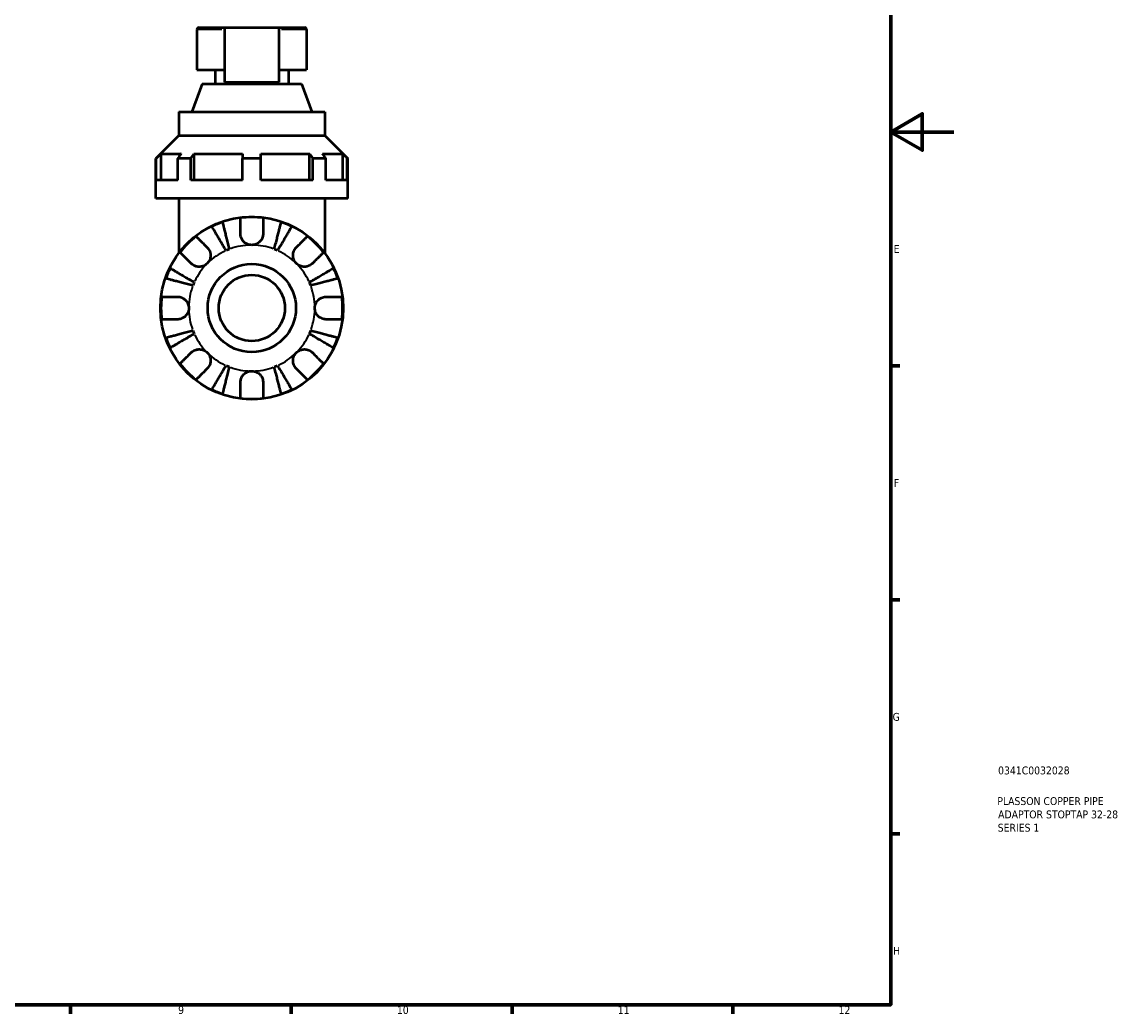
# Model space of a CAD drawing. Header units: millimetres. Extents: x 0 to 896, y 0 to 747.
# Tile 7 of 10: x 545 to 896, y 17 to 332. Entities that reach past the tile are written whole.
import ezdxf

# ---------------------------------------------------------------- set-up
doc = ezdxf.new("R2010")
doc.units = ezdxf.units.MM
for name, color, linetype, lineweight in [('Border (ISO)', 7, 'Continuous', 70), ('Title (ISO)', 7, 'Continuous', 50), ('Visible (ISO)', 7, 'Continuous', 50), ('Visible Narrow (ISO)', 7, 'Continuous', 35)]:
    doc.layers.add(name, color=color, linetype=linetype, lineweight=lineweight)
doc.styles.add('Note Text (ISO)', font='tahoma.ttf')

# ---------------------------------------------------------------- blocks, each defined once
blk = doc.blocks.new('Borders Default Border')
at = {"layer": 'Border (ISO)'}
for p, q in [((821, 222.75), (823.9, 222.75)), ((821, 148.5), (823.9, 148.5)), ((821, 74.25), (823.9, 74.25)), ((560.67, 20), (560.67, 17.1)), ((630.75, 20), (630.75, 17.1)), ((700.83, 20), (700.83, 17.1)), ((770.92, 20), (770.92, 17.1))]:
    blk.add_line(p, q, dxfattribs=at)
at = {"layer": 'Border (ISO)', "flags": 128}
for points in [[(20, 20), (20, 574), (821, 574), (821, 20), (20, 20)], [(841, 297), (821, 297), (831, 302.77), (831, 291.23), (821, 297)]]:
    blk.add_lwpolyline(points, dxfattribs=at)
at = {"layer": 'Border (ISO)', "color": 232, "true_color": 0xca0064, "char_height": 2.5, "attachment_point": 7, "style": 'Note Text (ISO)'}
for s, insert in [('E', (821.94, 258.63)), ('F', (822, 184.38)), ('G', (821.61, 110.08)), ('H', (821.74, 35.88)), ('9', (594.88, 17.05)), ('10', (664.29, 17.05)), ('11', (734.37, 17.1)), ('12', (804.46, 17.1))]:
    blk.add_mtext(s, dxfattribs=dict(at, insert=insert))
blk = doc.blocks.new('Title Blocks ISO')
at = {"layer": 'Title (ISO)', "color": 232, "true_color": 0xca0064, "style": 'Note Text (ISO)'}
for tag, p in [('PART_NUMBER_001', (34.08, 73.13)), ('DESCRIPTION_001', (33.84, 63.4)), ('DESCRIPTION_002', (34.09, 59.17)), ('DESCRIPTION_003', (33.96, 54.96))]:
    blk.add_attdef(tag, p, '', height=2.5, dxfattribs=at)

msp = doc.modelspace()

# ---------------------------------------------------------------- linework, layer by layer
at = {"layer": 'Visible (ISO)'}
for p, q in [((600.851, 329.547), (600.851, 316.777)), ((601.431, 330.127), (609.551, 330.127)), ((609.551, 330.127), (609.551, 312.772)), ((609.551, 330.127), (626.951, 330.127)), ((626.951, 312.772), (626.951, 330.127)), ((626.951, 330.127), (635.071, 330.127)), ((635.651, 329.547), (635.651, 316.777)), ((600.851, 316.777), (609.551, 316.777)), ((606.651, 316.777), (606.651, 312.327)), ((626.951, 316.777), (635.651, 316.777)), ((629.851, 316.777), (629.851, 312.327)), ((602.471, 312.327), (599.231, 303.427)), ((602.471, 312.327), (634.031, 312.327)), ((609.551, 312.772), (626.951, 312.772)), ((634.031, 312.327), (637.271, 303.427)), ((595.051, 303.427), (641.451, 303.427)), ((595.051, 303.427), (595.051, 295.877)), ((641.451, 303.427), (641.451, 295.877)), ((595.051, 295.877), (587.801, 288.627)), ((595.051, 295.877), (641.451, 295.877)), ((641.451, 295.877), (648.701, 288.627)), ((587.939, 288.627), (587.801, 288.627)), ((587.801, 275.927), (587.801, 288.627)), ((587.939, 281.727), (587.939, 288.627)), ((589.396, 290.077), (589.396, 281.727)), ((589.396, 290.077), (595.797, 290.077)), ((594.767, 281.727), (594.767, 288.627)), ((598.868, 288.627), (594.767, 288.627)), ((598.868, 281.727), (598.868, 288.627)), ((599.898, 290.077), (599.898, 281.727)), ((599.898, 290.077), (615.351, 290.077)), ((615.351, 281.727), (615.351, 288.627)), ((621.151, 288.627), (615.351, 288.627)), ((621.151, 290.077), (636.604, 290.077)), ((621.151, 281.727), (621.151, 288.627)), ((636.604, 281.727), (636.604, 290.077)), ((637.634, 281.727), (637.634, 288.627)), ((641.735, 288.627), (637.634, 288.627)), ((640.705, 290.077), (647.105, 290.077)), ((641.735, 281.727), (641.735, 288.627)), ((647.105, 281.727), (647.105, 290.077)), ((648.562, 281.727), (648.562, 288.627)), ((648.701, 288.627), (648.562, 288.627)), ((648.701, 275.927), (648.701, 288.627)), ((594.767, 281.727), (587.939, 281.727)), ((615.351, 281.727), (598.868, 281.727)), ((637.634, 281.727), (621.151, 281.727)), ((648.562, 281.727), (641.735, 281.727)), ((648.701, 275.927), (587.801, 275.927)), ((595.051, 275.927), (595.051, 258.527)), ((641.451, 275.927), (641.451, 258.527))]:
    msp.add_line(p, q, dxfattribs=at)
for radius in [29, 14, 10.5]:
    msp.add_circle((618.251, 241.127), radius, dxfattribs=at)
for centre, radius, start, end in [((601.431, 329.547), 0.58, 90, 180), ((635.071, 329.547), 0.58, 0, 90), ((618.251, 241.127), 28.818, 82.82379, 97.17621), ((618.251, 241.127), 28.818, 108.93374, 116.06626), ((618.251, 241.127), 28.818, 63.93374, 71.06626), ((618.251, 241.127), 28.818, 127.82379, 142.17621), ((618.251, 241.127), 28.818, 37.82379, 52.17621), ((618.251, 241.127), 20, 110.89551, 114.10449), ((618.251, 241.127), 20, 65.89551, 69.10449), ((618.251, 241.127), 28.818, 153.93374, 161.06626), ((618.251, 241.127), 28.818, 18.93374, 26.06626), ((618.251, 241.127), 20, 155.89551, 159.10449), ((618.251, 241.127), 20, 20.89551, 24.10449), ((618.251, 241.127), 28.818, 172.82379, 187.17621), ((618.251, 241.127), 28.818, 352.82379, 7.17621), ((618.251, 241.127), 28.818, 198.93374, 206.06626), ((618.251, 241.127), 20, 200.89551, 204.10449), ((618.251, 241.127), 20, 335.89551, 339.10449), ((618.251, 241.127), 28.818, 333.93374, 341.06626), ((618.251, 241.127), 28.818, 217.82379, 232.17621), ((618.251, 241.127), 20, 245.89551, 249.10449), ((618.251, 241.127), 20, 290.89551, 294.10449), ((618.251, 241.127), 28.818, 307.82379, 322.17621), ((618.251, 241.127), 28.818, 243.93374, 251.06626), ((618.251, 241.127), 28.818, 288.93374, 296.06626), ((618.251, 241.127), 28.818, 262.82379, 277.17621)]:
    msp.add_arc(centre, radius, start, end, dxfattribs=at)
for points, weights in [([(587.939, 288.627), (588.686, 289.37), (589.396, 290.077)], [1.20689655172, 1.23439195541, 1.26175548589]), ([(595.797, 290.077), (595.294, 289.37), (594.767, 288.627)], [1.26175548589, 1.23439195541, 1.20689655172]), ([(598.868, 288.627), (599.396, 289.37), (599.898, 290.077)], [1.20689655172, 1.23439195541, 1.26175548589]), ([(615.351, 290.077), (615.351, 289.37), (615.351, 288.627)], [1.26175548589, 1.23439195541, 1.20689655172]), ([(621.151, 288.627), (621.151, 289.37), (621.151, 290.077)], [1.20689655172, 1.23439195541, 1.26175548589]), ([(636.604, 290.077), (637.106, 289.37), (637.634, 288.627)], [1.26175548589, 1.23439195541, 1.20689655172]), ([(641.735, 288.627), (641.207, 289.37), (640.705, 290.077)], [1.20689655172, 1.23439195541, 1.26175548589]), ([(647.105, 290.077), (647.816, 289.37), (648.562, 288.627)], [1.26175548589, 1.23439195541, 1.20689655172])]:
    msp.add_rational_spline(points, weights, degree=2, dxfattribs=at)
for points, knots in [([(610.083, 259.384), (609.799, 259.865), (609.489, 260.392), (608.882, 261.423), (608.584, 261.927), (608.061, 262.816), (607.786, 263.283), (607.273, 264.153), (607.035, 264.558), (606.635, 265.236), (606.437, 265.573), (606.095, 266.154), (605.951, 266.398), (605.738, 266.759), (605.648, 266.913), (605.588, 267.014)], [4.0154523, 4.0154523, 4.0154523, 4.0154523, 4.1832397, 4.1832397, 4.351027, 4.351027, 4.5181213, 4.5181213, 4.6852156, 4.6852156, 4.8518734, 4.8518734, 5.0185311, 5.0185311, 5.1805963, 5.1805963, 5.1805963, 5.1805963]), ([(608.9, 268.386), (608.93, 268.272), (608.974, 268.1), (609.079, 267.693), (609.15, 267.419), (609.319, 266.767), (609.417, 266.388), (609.614, 265.626), (609.731, 265.172), (609.985, 264.193), (610.12, 263.669), (610.378, 262.67), (610.525, 262.103), (610.825, 260.945), (610.978, 260.354), (611.118, 259.812)], [0.1707463, 0.1707463, 0.1707463, 0.1707463, 0.3328115, 0.3328115, 0.4994693, 0.4994693, 0.6661271, 0.6661271, 0.8332214, 0.8332214, 1.0003157, 1.0003157, 1.168103, 1.168103, 1.3358903, 1.3358903, 1.3358903, 1.3358903]), ([(614.651, 264.727), (614.651, 265.115), (614.651, 265.508), (614.651, 266.39), (614.651, 266.862), (614.651, 267.653), (614.651, 268.044), (614.651, 268.72), (614.651, 269.004), (614.651, 269.424), (614.651, 269.602), (614.651, 269.72)], [4.42788405, 4.42788405, 4.42788405, 4.42788405, 4.5512464, 4.5512464, 4.71913293, 4.71913293, 4.88586959, 4.88586959, 5.05260626, 5.05260626, 5.21400469, 5.21400469, 5.21400469, 5.21400469]), ([(621.851, 269.72), (621.851, 269.602), (621.851, 269.424), (621.851, 269.004), (621.851, 268.72), (621.851, 268.044), (621.851, 267.653), (621.851, 266.862), (621.851, 266.39), (621.851, 265.508), (621.851, 265.115), (621.851, 264.727)], [0.17075309, 0.17075309, 0.17075309, 0.17075309, 0.33215152, 0.33215152, 0.49888818, 0.49888818, 0.66562485, 0.66562485, 0.83351137, 0.83351137, 0.95687373, 0.95687373, 0.95687373, 0.95687373]), ([(625.384, 259.812), (625.524, 260.354), (625.677, 260.945), (625.977, 262.103), (626.123, 262.67), (626.382, 263.669), (626.517, 264.193), (626.77, 265.172), (626.888, 265.626), (627.085, 266.388), (627.183, 266.767), (627.351, 267.419), (627.422, 267.693), (627.528, 268.1), (627.572, 268.272), (627.602, 268.386)], [4.0154523, 4.0154523, 4.0154523, 4.0154523, 4.1832397, 4.1832397, 4.351027, 4.351027, 4.5181213, 4.5181213, 4.6852156, 4.6852156, 4.8518734, 4.8518734, 5.0185311, 5.0185311, 5.1805963, 5.1805963, 5.1805963, 5.1805963]), ([(630.914, 267.014), (630.854, 266.913), (630.764, 266.759), (630.551, 266.398), (630.407, 266.154), (630.065, 265.573), (629.866, 265.236), (629.467, 264.558), (629.229, 264.153), (628.716, 263.283), (628.441, 262.816), (627.917, 261.927), (627.62, 261.423), (627.013, 260.392), (626.703, 259.865), (626.419, 259.384)], [0.1707463, 0.1707463, 0.1707463, 0.1707463, 0.3328115, 0.3328115, 0.4994693, 0.4994693, 0.6661271, 0.6661271, 0.8332214, 0.8332214, 1.0003157, 1.0003157, 1.168103, 1.168103, 1.3358903, 1.3358903, 1.3358903, 1.3358903]), ([(600.579, 263.891), (600.662, 263.807), (600.788, 263.682), (601.085, 263.385), (601.286, 263.184), (601.763, 262.706), (602.04, 262.429), (602.599, 261.87), (602.933, 261.536), (603.557, 260.913), (603.835, 260.635), (604.109, 260.361)], [0.17075309, 0.17075309, 0.17075309, 0.17075309, 0.33215152, 0.33215152, 0.49888818, 0.49888818, 0.66562485, 0.66562485, 0.83351137, 0.83351137, 0.95687373, 0.95687373, 0.95687373, 0.95687373]), ([(618.251, 261.127), (617.958, 261.127), (617.666, 261.163), (617.07, 261.311), (616.77, 261.431), (616.086, 261.814), (615.732, 262.115), (615.248, 262.717), (615.086, 262.983), (614.882, 263.443), (614.818, 263.626), (614.725, 263.98), (614.693, 264.151), (614.658, 264.457), (614.651, 264.593), (614.651, 264.727)], [0, 0, 0, 0, 0.08783311, 0.08783311, 0.18435408, 0.18435408, 0.32279749, 0.32279749, 0.41754463, 0.41754463, 0.47774931, 0.47774931, 0.53276241, 0.53276241, 0.57681269, 0.57681269, 0.57681269, 0.57681269]), ([(621.851, 264.727), (621.851, 264.724), (621.851, 264.72), (621.85, 264.527), (621.835, 264.336), (621.775, 263.975), (621.735, 263.806), (621.617, 263.434), (621.534, 263.234), (621.253, 262.704), (621.021, 262.395), (620.421, 261.821), (620.047, 261.576), (619.198, 261.222), (618.727, 261.127), (618.251, 261.127)], [-0.58332629, -0.58332629, -0.58332629, -0.58332629, -0.58206847, -0.58206847, -0.51861604, -0.51861604, -0.4628074, -0.4628074, -0.39473272, -0.39473272, -0.27692423, -0.27692423, -0.14288351, -0.14288351, 0, 0, 0, 0]), ([(632.393, 260.361), (632.667, 260.635), (632.945, 260.913), (633.568, 261.536), (633.902, 261.87), (634.461, 262.429), (634.738, 262.706), (635.216, 263.184), (635.417, 263.385), (635.714, 263.682), (635.84, 263.807), (635.923, 263.891)], [4.42788405, 4.42788405, 4.42788405, 4.42788405, 4.5512464, 4.5512464, 4.71913293, 4.71913293, 4.88586959, 4.88586959, 5.05260626, 5.05260626, 5.21400469, 5.21400469, 5.21400469, 5.21400469]), ([(604.109, 260.361), (604.197, 260.272), (604.282, 260.178), (604.507, 259.9), (604.636, 259.706), (604.861, 259.279), (604.955, 259.047), (605.121, 258.467), (605.168, 258.115), (605.155, 257.308), (605.064, 256.863), (604.711, 256.006), (604.445, 255.606), (604.109, 255.27)], [-0.58004807, -0.58004807, -0.58004807, -0.58004807, -0.5384523, -0.5384523, -0.46383793, -0.46383793, -0.3862639, -0.3862639, -0.27840269, -0.27840269, -0.14277912, -0.14277912, 0, 0, 0, 0]), ([(632.393, 255.27), (632.21, 255.453), (632.047, 255.655), (631.758, 256.107), (631.636, 256.356), (631.414, 256.985), (631.345, 257.37), (631.333, 258.124), (631.383, 258.485), (631.555, 259.07), (631.65, 259.299), (631.877, 259.724), (632.008, 259.918), (632.23, 260.189), (632.31, 260.277), (632.393, 260.361)], [0, 0, 0, 0, 0.07774953, 0.07774953, 0.16081914, 0.16081914, 0.27783798, 0.27783798, 0.3882896, 0.3882896, 0.46542959, 0.46542959, 0.54035429, 0.54035429, 0.57953204, 0.57953204, 0.57953204, 0.57953204]), ([(599.018, 255.27), (598.743, 255.544), (598.466, 255.821), (597.842, 256.445), (597.508, 256.779), (596.949, 257.338), (596.672, 257.615), (596.194, 258.093), (595.994, 258.294), (595.696, 258.591), (595.571, 258.716), (595.487, 258.8)], [4.42788405, 4.42788405, 4.42788405, 4.42788405, 4.5512464, 4.5512464, 4.71913293, 4.71913293, 4.88586959, 4.88586959, 5.05260626, 5.05260626, 5.21400469, 5.21400469, 5.21400469, 5.21400469]), ([(641.014, 258.8), (640.931, 258.716), (640.805, 258.591), (640.508, 258.294), (640.307, 258.093), (639.83, 257.615), (639.553, 257.338), (638.994, 256.779), (638.66, 256.445), (638.036, 255.821), (637.758, 255.544), (637.484, 255.27)], [0.17075309, 0.17075309, 0.17075309, 0.17075309, 0.33215152, 0.33215152, 0.49888818, 0.49888818, 0.66562485, 0.66562485, 0.83351137, 0.83351137, 0.95687373, 0.95687373, 0.95687373, 0.95687373]), ([(592.364, 253.79), (592.466, 253.731), (592.619, 253.64), (592.981, 253.427), (593.225, 253.283), (593.805, 252.941), (594.142, 252.743), (594.82, 252.343), (595.225, 252.105), (596.096, 251.592), (596.562, 251.317), (597.451, 250.794), (597.956, 250.497), (598.987, 249.889), (599.513, 249.579), (599.995, 249.296)], [0.1707463, 0.1707463, 0.1707463, 0.1707463, 0.3328115, 0.3328115, 0.4994693, 0.4994693, 0.6661271, 0.6661271, 0.8332214, 0.8332214, 1.0003157, 1.0003157, 1.168103, 1.168103, 1.3358903, 1.3358903, 1.3358903, 1.3358903]), ([(604.109, 255.27), (603.925, 255.086), (603.723, 254.923), (603.272, 254.634), (603.022, 254.512), (602.394, 254.291), (602.008, 254.222), (601.255, 254.21), (600.894, 254.26), (600.308, 254.432), (600.079, 254.526), (599.654, 254.754), (599.46, 254.884), (599.189, 255.106), (599.101, 255.186), (599.018, 255.27)], [0, 0, 0, 0, 0.07774953, 0.07774953, 0.16081914, 0.16081914, 0.27783798, 0.27783798, 0.3882896, 0.3882896, 0.46542959, 0.46542959, 0.54035429, 0.54035429, 0.57953204, 0.57953204, 0.57953204, 0.57953204]), ([(637.484, 255.27), (637.396, 255.181), (637.301, 255.096), (637.024, 254.872), (636.829, 254.742), (636.402, 254.517), (636.171, 254.423), (635.591, 254.257), (635.238, 254.21), (634.431, 254.223), (633.986, 254.314), (633.129, 254.667), (632.73, 254.933), (632.393, 255.27)], [-0.58004807, -0.58004807, -0.58004807, -0.58004807, -0.5384523, -0.5384523, -0.46383793, -0.46383793, -0.3862639, -0.3862639, -0.27840269, -0.27840269, -0.14277912, -0.14277912, 0, 0, 0, 0]), ([(636.507, 249.296), (636.989, 249.579), (637.515, 249.889), (638.546, 250.497), (639.051, 250.794), (639.94, 251.317), (640.406, 251.592), (641.277, 252.105), (641.681, 252.343), (642.36, 252.743), (642.696, 252.941), (643.277, 253.283), (643.521, 253.427), (643.883, 253.64), (644.036, 253.731), (644.138, 253.79)], [4.0154523, 4.0154523, 4.0154523, 4.0154523, 4.1832397, 4.1832397, 4.351027, 4.351027, 4.5181213, 4.5181213, 4.6852156, 4.6852156, 4.8518734, 4.8518734, 5.0185311, 5.0185311, 5.1805963, 5.1805963, 5.1805963, 5.1805963]), ([(599.566, 248.261), (599.025, 248.401), (598.433, 248.554), (597.275, 248.853), (596.708, 249), (595.709, 249.258), (595.185, 249.394), (594.207, 249.647), (593.752, 249.764), (592.99, 249.962), (592.612, 250.059), (591.959, 250.228), (591.685, 250.299), (591.278, 250.404), (591.106, 250.449), (590.992, 250.478)], [4.0154523, 4.0154523, 4.0154523, 4.0154523, 4.1832397, 4.1832397, 4.351027, 4.351027, 4.5181213, 4.5181213, 4.6852156, 4.6852156, 4.8518734, 4.8518734, 5.0185311, 5.0185311, 5.1805963, 5.1805963, 5.1805963, 5.1805963]), ([(645.51, 250.478), (645.395, 250.449), (645.223, 250.404), (644.817, 250.299), (644.543, 250.228), (643.89, 250.059), (643.512, 249.962), (642.75, 249.764), (642.295, 249.647), (641.317, 249.394), (640.792, 249.258), (639.794, 249), (639.227, 248.853), (638.068, 248.554), (637.477, 248.401), (636.935, 248.261)], [0.1707463, 0.1707463, 0.1707463, 0.1707463, 0.3328115, 0.3328115, 0.4994693, 0.4994693, 0.6661271, 0.6661271, 0.8332214, 0.8332214, 1.0003157, 1.0003157, 1.168103, 1.168103, 1.3358903, 1.3358903, 1.3358903, 1.3358903]), ([(589.658, 244.727), (589.777, 244.727), (589.954, 244.727), (590.374, 244.727), (590.658, 244.727), (591.334, 244.727), (591.726, 244.727), (592.516, 244.727), (592.989, 244.727), (593.871, 244.727), (594.263, 244.727), (594.651, 244.727)], [0.17075309, 0.17075309, 0.17075309, 0.17075309, 0.33215152, 0.33215152, 0.49888818, 0.49888818, 0.66562485, 0.66562485, 0.83351137, 0.83351137, 0.95687373, 0.95687373, 0.95687373, 0.95687373]), ([(594.651, 244.727), (594.794, 244.727), (594.938, 244.719), (595.298, 244.675), (595.512, 244.63), (595.953, 244.492), (596.177, 244.397), (596.703, 244.107), (596.989, 243.888), (597.551, 243.306), (597.801, 242.928), (598.157, 242.074), (598.251, 241.603), (598.251, 241.127)], [-0.57647647, -0.57647647, -0.57647647, -0.57647647, -0.52968676, -0.52968676, -0.46054026, -0.46054026, -0.38562403, -0.38562403, -0.27730827, -0.27730827, -0.14258086, -0.14258086, 0, 0, 0, 0]), ([(638.251, 241.127), (638.251, 241.408), (638.284, 241.687), (638.419, 242.255), (638.526, 242.54), (638.884, 243.219), (639.177, 243.581), (639.771, 244.084), (640.039, 244.254), (640.531, 244.485), (640.747, 244.561), (641.19, 244.674), (641.416, 244.708), (641.71, 244.725), (641.781, 244.727), (641.851, 244.727)], [-2.49913258, -2.49913258, -2.49913258, -2.49913258, -2.41505436, -2.41505436, -2.32384732, -2.32384732, -2.1841143, -2.1841143, -2.08674766, -2.08674766, -2.01440674, -2.01440674, -1.93994266, -1.93994266, -1.91637503, -1.91637503, -1.91637503, -1.91637503]), ([(641.851, 244.727), (642.239, 244.727), (642.631, 244.727), (643.513, 244.727), (643.985, 244.727), (644.776, 244.727), (645.168, 244.727), (645.843, 244.727), (646.127, 244.727), (646.548, 244.727), (646.725, 244.727), (646.843, 244.727)], [4.42788405, 4.42788405, 4.42788405, 4.42788405, 4.5512464, 4.5512464, 4.71913293, 4.71913293, 4.88586959, 4.88586959, 5.05260626, 5.05260626, 5.21400469, 5.21400469, 5.21400469, 5.21400469]), ([(598.251, 241.127), (598.251, 240.847), (598.218, 240.568), (598.083, 240), (597.976, 239.714), (597.618, 239.036), (597.325, 238.674), (596.73, 238.171), (596.463, 238.001), (595.97, 237.77), (595.755, 237.693), (595.311, 237.581), (595.086, 237.547), (594.791, 237.53), (594.721, 237.527), (594.651, 237.527)], [-2.49913258, -2.49913258, -2.49913258, -2.49913258, -2.41505436, -2.41505436, -2.32384732, -2.32384732, -2.1841143, -2.1841143, -2.08674766, -2.08674766, -2.01440674, -2.01440674, -1.93994266, -1.93994266, -1.91637503, -1.91637503, -1.91637503, -1.91637503]), ([(641.851, 237.527), (641.708, 237.527), (641.563, 237.536), (641.204, 237.579), (640.99, 237.625), (640.549, 237.763), (640.325, 237.858), (639.799, 238.148), (639.513, 238.366), (638.95, 238.949), (638.701, 239.327), (638.345, 240.181), (638.251, 240.652), (638.251, 241.127)], [-0.57647647, -0.57647647, -0.57647647, -0.57647647, -0.52968676, -0.52968676, -0.46054026, -0.46054026, -0.38562403, -0.38562403, -0.27730827, -0.27730827, -0.14258086, -0.14258086, 0, 0, 0, 0]), ([(594.651, 237.527), (594.263, 237.527), (593.871, 237.527), (592.989, 237.527), (592.516, 237.527), (591.726, 237.527), (591.334, 237.527), (590.658, 237.527), (590.374, 237.527), (589.954, 237.527), (589.777, 237.527), (589.658, 237.527)], [4.42788405, 4.42788405, 4.42788405, 4.42788405, 4.5512464, 4.5512464, 4.71913293, 4.71913293, 4.88586959, 4.88586959, 5.05260626, 5.05260626, 5.21400469, 5.21400469, 5.21400469, 5.21400469]), ([(646.843, 237.527), (646.725, 237.527), (646.548, 237.527), (646.127, 237.527), (645.843, 237.527), (645.168, 237.527), (644.776, 237.527), (643.985, 237.527), (643.513, 237.527), (642.631, 237.527), (642.239, 237.527), (641.851, 237.527)], [0.17075309, 0.17075309, 0.17075309, 0.17075309, 0.33215152, 0.33215152, 0.49888818, 0.49888818, 0.66562485, 0.66562485, 0.83351137, 0.83351137, 0.95687373, 0.95687373, 0.95687373, 0.95687373]), ([(590.992, 231.777), (591.106, 231.806), (591.278, 231.851), (591.685, 231.956), (591.959, 232.027), (592.612, 232.196), (592.99, 232.293), (593.752, 232.491), (594.207, 232.608), (595.185, 232.861), (595.709, 232.997), (596.708, 233.255), (597.275, 233.402), (598.433, 233.701), (599.025, 233.854), (599.566, 233.994)], [0.1707463, 0.1707463, 0.1707463, 0.1707463, 0.3328115, 0.3328115, 0.4994693, 0.4994693, 0.6661271, 0.6661271, 0.8332214, 0.8332214, 1.0003157, 1.0003157, 1.168103, 1.168103, 1.3358903, 1.3358903, 1.3358903, 1.3358903]), ([(599.995, 232.959), (599.513, 232.676), (598.987, 232.366), (597.956, 231.758), (597.451, 231.461), (596.562, 230.937), (596.096, 230.663), (595.225, 230.15), (594.82, 229.912), (594.142, 229.512), (593.805, 229.314), (593.225, 228.972), (592.981, 228.828), (592.619, 228.615), (592.466, 228.524), (592.364, 228.464)], [4.0154523, 4.0154523, 4.0154523, 4.0154523, 4.1832397, 4.1832397, 4.351027, 4.351027, 4.5181213, 4.5181213, 4.6852156, 4.6852156, 4.8518734, 4.8518734, 5.0185311, 5.0185311, 5.1805963, 5.1805963, 5.1805963, 5.1805963]), ([(644.138, 228.464), (644.036, 228.524), (643.883, 228.615), (643.521, 228.828), (643.277, 228.972), (642.696, 229.314), (642.36, 229.512), (641.681, 229.912), (641.277, 230.15), (640.406, 230.663), (639.94, 230.937), (639.051, 231.461), (638.546, 231.758), (637.515, 232.366), (636.989, 232.676), (636.507, 232.959)], [0.1707463, 0.1707463, 0.1707463, 0.1707463, 0.3328115, 0.3328115, 0.4994693, 0.4994693, 0.6661271, 0.6661271, 0.8332214, 0.8332214, 1.0003157, 1.0003157, 1.168103, 1.168103, 1.3358903, 1.3358903, 1.3358903, 1.3358903]), ([(636.935, 233.994), (637.477, 233.854), (638.068, 233.701), (639.227, 233.402), (639.794, 233.255), (640.792, 232.997), (641.317, 232.861), (642.295, 232.608), (642.75, 232.491), (643.512, 232.293), (643.89, 232.196), (644.543, 232.027), (644.817, 231.956), (645.223, 231.851), (645.395, 231.806), (645.51, 231.777)], [4.0154523, 4.0154523, 4.0154523, 4.0154523, 4.1832397, 4.1832397, 4.351027, 4.351027, 4.5181213, 4.5181213, 4.6852156, 4.6852156, 4.8518734, 4.8518734, 5.0185311, 5.0185311, 5.1805963, 5.1805963, 5.1805963, 5.1805963]), ([(599.018, 226.985), (599.106, 227.074), (599.2, 227.159), (599.478, 227.383), (599.673, 227.513), (600.1, 227.738), (600.331, 227.832), (600.911, 227.998), (601.264, 228.045), (602.07, 228.032), (602.516, 227.941), (603.372, 227.588), (603.772, 227.322), (604.109, 226.985)], [-0.58004807, -0.58004807, -0.58004807, -0.58004807, -0.5384523, -0.5384523, -0.46383793, -0.46383793, -0.3862639, -0.3862639, -0.27840269, -0.27840269, -0.14277912, -0.14277912, 0, 0, 0, 0]), ([(632.393, 226.985), (632.576, 227.169), (632.779, 227.332), (633.23, 227.621), (633.48, 227.742), (634.108, 227.964), (634.493, 228.033), (635.247, 228.045), (635.608, 227.995), (636.193, 227.823), (636.423, 227.729), (636.847, 227.501), (637.042, 227.371), (637.312, 227.149), (637.401, 227.069), (637.484, 226.985)], [0, 0, 0, 0, 0.07774953, 0.07774953, 0.16081914, 0.16081914, 0.27783798, 0.27783798, 0.3882896, 0.3882896, 0.46542959, 0.46542959, 0.54035429, 0.54035429, 0.57953204, 0.57953204, 0.57953204, 0.57953204]), ([(595.487, 223.455), (595.571, 223.539), (595.696, 223.664), (595.994, 223.961), (596.194, 224.162), (596.672, 224.64), (596.949, 224.917), (597.508, 225.476), (597.842, 225.81), (598.466, 226.434), (598.743, 226.711), (599.018, 226.985)], [0.17075309, 0.17075309, 0.17075309, 0.17075309, 0.33215152, 0.33215152, 0.49888818, 0.49888818, 0.66562485, 0.66562485, 0.83351137, 0.83351137, 0.95687373, 0.95687373, 0.95687373, 0.95687373]), ([(604.109, 226.985), (604.292, 226.802), (604.455, 226.6), (604.744, 226.148), (604.866, 225.899), (605.088, 225.27), (605.156, 224.885), (605.169, 224.131), (605.119, 223.77), (604.947, 223.185), (604.852, 222.956), (604.625, 222.531), (604.494, 222.337), (604.272, 222.066), (604.192, 221.978), (604.109, 221.894)], [0, 0, 0, 0, 0.07774953, 0.07774953, 0.16081914, 0.16081914, 0.27783798, 0.27783798, 0.3882896, 0.3882896, 0.46542959, 0.46542959, 0.54035429, 0.54035429, 0.57953204, 0.57953204, 0.57953204, 0.57953204]), ([(632.393, 221.894), (632.304, 221.983), (632.22, 222.077), (631.995, 222.355), (631.866, 222.549), (631.64, 222.976), (631.547, 223.208), (631.381, 223.788), (631.333, 224.14), (631.346, 224.947), (631.438, 225.392), (631.79, 226.249), (632.056, 226.649), (632.393, 226.985)], [-0.58004807, -0.58004807, -0.58004807, -0.58004807, -0.5384523, -0.5384523, -0.46383793, -0.46383793, -0.3862639, -0.3862639, -0.27840269, -0.27840269, -0.14277912, -0.14277912, 0, 0, 0, 0]), ([(637.484, 226.985), (637.755, 226.714), (638.03, 226.44), (638.65, 225.819), (638.984, 225.486), (639.544, 224.926), (639.822, 224.647), (640.303, 224.167), (640.505, 223.965), (640.804, 223.666), (640.93, 223.539), (641.014, 223.455)], [4.42788684, 4.42788684, 4.42788684, 4.42788684, 4.54980613, 4.54980613, 4.71721852, 4.71721852, 4.88443661, 4.88443661, 5.0516547, 5.0516547, 5.21398643, 5.21398643, 5.21398643, 5.21398643]), ([(604.109, 221.894), (603.838, 221.623), (603.563, 221.349), (602.943, 220.728), (602.609, 220.395), (602.049, 219.834), (601.771, 219.556), (601.29, 219.076), (601.088, 218.874), (600.789, 218.575), (600.663, 218.448), (600.579, 218.364)], [4.42788684, 4.42788684, 4.42788684, 4.42788684, 4.54980613, 4.54980613, 4.71721852, 4.71721852, 4.88443661, 4.88443661, 5.0516547, 5.0516547, 5.21398643, 5.21398643, 5.21398643, 5.21398643]), ([(605.588, 215.241), (605.648, 215.342), (605.738, 215.495), (605.951, 215.857), (606.095, 216.101), (606.437, 216.682), (606.635, 217.019), (607.035, 217.697), (607.273, 218.102), (607.786, 218.972), (608.061, 219.439), (608.584, 220.328), (608.882, 220.832), (609.489, 221.863), (609.799, 222.39), (610.083, 222.871)], [0.1707463, 0.1707463, 0.1707463, 0.1707463, 0.3328115, 0.3328115, 0.4994693, 0.4994693, 0.6661271, 0.6661271, 0.8332214, 0.8332214, 1.0003157, 1.0003157, 1.168103, 1.168103, 1.3358903, 1.3358903, 1.3358903, 1.3358903]), ([(611.118, 222.443), (610.978, 221.902), (610.825, 221.311), (610.526, 220.154), (610.379, 219.588), (610.121, 218.59), (609.986, 218.066), (609.733, 217.088), (609.615, 216.634), (609.418, 215.871), (609.32, 215.492), (609.151, 214.838), (609.08, 214.563), (608.974, 214.156), (608.93, 213.983), (608.9, 213.869)], [4.0154523, 4.0154523, 4.0154523, 4.0154523, 4.1830576, 4.1830576, 4.3506629, 4.3506629, 4.5175765, 4.5175765, 4.68449, 4.68449, 4.8513296, 4.8513296, 5.0181692, 5.0181692, 5.1805893, 5.1805893, 5.1805893, 5.1805893]), ([(614.651, 217.527), (614.651, 217.671), (614.659, 217.815), (614.703, 218.174), (614.748, 218.389), (614.886, 218.83), (614.981, 219.054), (615.272, 219.58), (615.49, 219.866), (616.072, 220.428), (616.451, 220.677), (617.305, 221.033), (617.776, 221.127), (618.251, 221.127)], [-0.57647647, -0.57647647, -0.57647647, -0.57647647, -0.52968676, -0.52968676, -0.46054026, -0.46054026, -0.38562403, -0.38562403, -0.27730827, -0.27730827, -0.14258086, -0.14258086, 0, 0, 0, 0]), ([(618.251, 221.127), (618.531, 221.127), (618.81, 221.095), (619.379, 220.96), (619.664, 220.852), (620.342, 220.494), (620.704, 220.202), (621.207, 219.607), (621.377, 219.34), (621.608, 218.847), (621.685, 218.631), (621.797, 218.188), (621.831, 217.962), (621.849, 217.668), (621.851, 217.598), (621.851, 217.527)], [-2.49913258, -2.49913258, -2.49913258, -2.49913258, -2.41505436, -2.41505436, -2.32384732, -2.32384732, -2.1841143, -2.1841143, -2.08674766, -2.08674766, -2.01440674, -2.01440674, -1.93994266, -1.93994266, -1.91637503, -1.91637503, -1.91637503, -1.91637503]), ([(627.602, 213.869), (627.572, 213.983), (627.528, 214.155), (627.422, 214.562), (627.351, 214.836), (627.183, 215.488), (627.085, 215.866), (626.888, 216.629), (626.77, 217.083), (626.517, 218.062), (626.382, 218.586), (626.123, 219.585), (625.977, 220.152), (625.677, 221.31), (625.524, 221.901), (625.384, 222.443)], [0.1707463, 0.1707463, 0.1707463, 0.1707463, 0.3328115, 0.3328115, 0.4994693, 0.4994693, 0.6661271, 0.6661271, 0.8332214, 0.8332214, 1.0003157, 1.0003157, 1.168103, 1.168103, 1.3358903, 1.3358903, 1.3358903, 1.3358903]), ([(626.419, 222.871), (626.702, 222.39), (627.012, 221.864), (627.619, 220.834), (627.916, 220.33), (628.439, 219.442), (628.713, 218.976), (629.226, 218.106), (629.464, 217.702), (629.864, 217.023), (630.063, 216.685), (630.406, 216.103), (630.55, 215.859), (630.763, 215.496), (630.854, 215.343), (630.914, 215.241)], [4.0154523, 4.0154523, 4.0154523, 4.0154523, 4.1830576, 4.1830576, 4.3506629, 4.3506629, 4.5175765, 4.5175765, 4.68449, 4.68449, 4.8513296, 4.8513296, 5.0181692, 5.0181692, 5.1805893, 5.1805893, 5.1805893, 5.1805893]), ([(635.923, 218.364), (635.84, 218.448), (635.714, 218.573), (635.417, 218.87), (635.216, 219.071), (634.738, 219.549), (634.461, 219.826), (633.902, 220.385), (633.568, 220.719), (632.945, 221.342), (632.667, 221.62), (632.393, 221.894)], [0.17075309, 0.17075309, 0.17075309, 0.17075309, 0.33215152, 0.33215152, 0.49888818, 0.49888818, 0.66562485, 0.66562485, 0.83351137, 0.83351137, 0.95687373, 0.95687373, 0.95687373, 0.95687373]), ([(614.651, 212.535), (614.651, 212.653), (614.651, 212.831), (614.651, 213.251), (614.651, 213.535), (614.651, 214.211), (614.651, 214.602), (614.651, 215.393), (614.651, 215.865), (614.651, 216.747), (614.651, 217.14), (614.651, 217.527)], [0.17075309, 0.17075309, 0.17075309, 0.17075309, 0.33215152, 0.33215152, 0.49888818, 0.49888818, 0.66562485, 0.66562485, 0.83351137, 0.83351137, 0.95687373, 0.95687373, 0.95687373, 0.95687373]), ([(621.851, 217.527), (621.851, 217.144), (621.851, 216.756), (621.851, 215.879), (621.851, 215.407), (621.851, 214.614), (621.851, 214.221), (621.851, 213.541), (621.851, 213.256), (621.851, 212.833), (621.851, 212.654), (621.851, 212.535)], [4.42788684, 4.42788684, 4.42788684, 4.42788684, 4.54980613, 4.54980613, 4.71721852, 4.71721852, 4.88443661, 4.88443661, 5.0516547, 5.0516547, 5.21398643, 5.21398643, 5.21398643, 5.21398643])]:
    msp.add_open_spline(points, degree=3, knots=knots, dxfattribs=at)
at = {"layer": 'Visible Narrow (ISO)'}
for p, q in [((608.774, 329.547), (600.875, 329.547)), ((635.627, 329.547), (627.728, 329.547))]:
    msp.add_line(p, q, dxfattribs=at)
for start, end in [(115.14927, 133.95522), (91.04478, 109.85073), (70.14927, 88.95522), (46.04478, 64.85073), (136.04478, 154.85073), (25.14927, 43.95522), (160.14927, 178.95522), (1.04478, 19.85073), (181.04478, 199.85073), (340.14927, 358.95522), (205.14927, 223.95522), (316.04478, 334.85073), (226.04478, 244.85073), (295.14927, 313.95522), (250.14927, 268.95522), (271.04478, 289.85073)]:
    msp.add_arc((618.251, 241.127), 20, start, end, dxfattribs=at)

# ---------------------------------------------------------------- block references
msp.add_blockref('Borders Default Border', (0, 0))
msp.add_blockref('Title Blocks ISO', (821, 20)).add_auto_attribs({'PART_NUMBER_001': '0341C0032028', 'DESCRIPTION_001': 'PLASSON COPPER PIPE', 'DESCRIPTION_002': 'ADAPTOR STOPTAP 32-28', 'DESCRIPTION_003': 'SERIES 1'})

doc.saveas('drawing.dxf')
